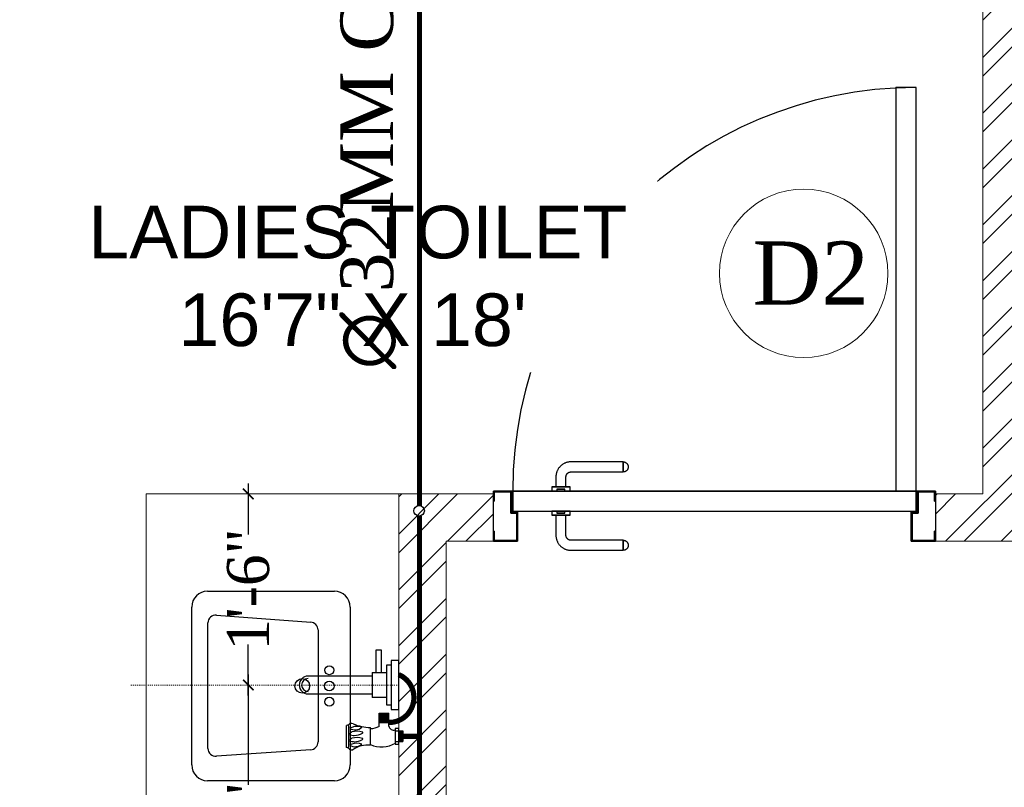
# Model space of a CAD drawing. Header units: inches. Extents: x 119662 to 158499, y 12149 to 20675.
# Tile 84 of 97: x 125146 to 125240, y 19542 to 19615. Entities that reach past the tile are written whole.
import ezdxf

# ---------------------------------------------------------------- set-up
doc = ezdxf.new("R2010")
doc.units = ezdxf.units.IN
doc.header["$MEASUREMENT"] = 0
doc.header["$PDMODE"] = 34
doc.linetypes.add('DASHED2', pattern=[0.375, 0.25, -0.125])
for name, color, linetype, lineweight in [('00-GRIDTEXT', 1, 'Continuous', 13), ('CENTER', 46, 'DASHED2', 9), ('KIT TEXT.', 5, 'Continuous', 5), ('PD_BRICK WALL_115', 134, 'Continuous', 30), ('PD_DOOR', 42, 'Continuous', 25), ('PD_FIXTURE', 21, 'Continuous', 25), ('PD_HATCH', 45, 'Continuous', 9), ('PL. FICTURE', 4, 'Continuous', 25), ('PP-Domestic  Cold Water Supply', 5, 'Continuous', 25), ('PP-TEXT', 7, 'Continuous', 40)]:
    doc.layers.add(name, color=color, linetype=linetype, lineweight=lineweight)
doc.layers.add('PD_025_TEXT', color=61, linetype='Continuous')
doc.layers.add('PP--DIM', color=7, linetype='Continuous')
doc.styles.add('ISO', font='isocp.shx', dxfattribs={"height": 250})
doc.styles.add('MtX_Times_New_Roman', font='times.ttf')
doc.styles.get("Standard").update_dxf_attribs({"font": 'times.ttf', "height": 4})
doc.styles.add('style1', font='arial.ttf', dxfattribs={"height": 500})
doc.styles.add('TIMES NEW ROMAN', font='times.ttf', dxfattribs={"height": 4})
doc.dimstyles.new('PP-DIM', dxfattribs={"dimtxt": 4, "dimasz": 1, "dimexe": 1, "dimexo": 1, "dimgap": 0.09, "dimtad": 0, "dimdec": 1, "dimzin": 0, "dimdsep": 46, "dimlunit": 4, "dimtxsty": 'TIMES NEW ROMAN', "dimblk": 'ARCHTICK', "dimcen": 0.09, "dimdle": 1, "dimclrd": 256, "dimclre": 256, "dimclrt": 256, "dimadec": 0, "dimazin": 0, "dimtfac": 1, "dimtdec": 4, "dimtofl": 0, "dimtmove": 1, "dimatfit": 3, "dimfxl": 1, "dimtolj": 1, "dimtzin": 0, "dimlwd": -1, "dimlwe": -1, "dimarcsym": 0})

# ---------------------------------------------------------------- blocks, each defined once
blk = doc.blocks.new('A$C6E471120')
at = {"layer": 'KIT TEXT.', "color": 251, "char_height": 60.175, "attachment_point": 7, "style": 'ISO'}
for s, insert, width in [('\\pi325.49;{\\Fromans|c0;\\W0.8;WORK TABLE \\P\\pi370.19;WITH SINK}', (-834.1, -1717.7, 488.6), 1100.284), ('\\pi300.49;{\\Fromans|c0;\\W0.8;WORK TABLE}', (-5344.1, -1932.6, 488.6), 1050.284), ('\\pi300.49;{\\Fromans|c0;\\W0.8;WORK TABLE}', (-5344.1, -2682.9, 488.6), 1050.284), ('\\pi526.07;{\\Fromans|c0;\\W0.8; \\P\\pi263.59;CHEST FREEZER}', (-2320.9, -2768.6, 488.6), 1100.284), ('\\pi526.07;{\\Fromans|c0;\\W0.8; \\P\\pi263.59;CHEST FREEZER}', (-1182.6, -2768.6, 488.6), 1100.284)]:
    blk.add_mtext(s, dxfattribs=dict(at, insert=insert, width=width))
blk = doc.blocks.new('door 1')
at = {"layer": 'PD_DOOR', "color": 8}
for p, q in [((160472.9, 15356.5), (160472.9, 15360.1)), ((160472.9, 15360.1), (160472.9, 15356.5)), ((160602.9, 15360.1), (160472.9, 15360.1)), ((160472.9, 15360.1), (160472.9, 15359.7)), ((160472.9, 15335.1), (160472.9, 15360.1)), ((160472.9, 15359.7), (160472.9, 15335.6)), ((159755.9, 15337.6), (159695.9, 15337.6)), ((159695.9, 15337.6), (159695.9, 15312.6)), ((159695.9, 15312.6), (159695.9, 15337.6)), ((159695.9, 15337.6), (159755.9, 15337.6)), ((159695.9, 15212.6), (159695.9, 15337.6)), ((159697.9, 15312.6), (159697.9, 15335.6)), ((159697.9, 15335.6), (159753.9, 15335.6)), ((159753.9, 15335.6), (159697.9, 15335.6)), ((159697.9, 15335.6), (159697.9, 15312.6)), ((159753.9, 15335.6), (159753.9, 15267.6)), ((159753.9, 15267.6), (159753.9, 15335.6)), ((159755.9, 15265.6), (159755.9, 15337.6)), ((159755.9, 15337.6), (159755.9, 15265.6)), ((160472.9, 15335.1), (160472.9, 15338.8)), ((160472.9, 15338.8), (160472.9, 15335.1)), ((160472.9, 15335.6), (160472.9, 15335.1)), ((160472.9, 15335.1), (160602.9, 15335.1)), ((160615.4, 15322.6), (160615.4, 15272.6)), ((160640.4, 15272.6), (160640.4, 15322.6)), ((160795.9, 15337.6), (160735.9, 15337.6)), ((160735.9, 15337.6), (160735.9, 15265.6)), ((160735.9, 15265.6), (160735.9, 15337.6)), ((160735.9, 15337.6), (160795.9, 15337.6)), ((160737.9, 15267.6), (160737.9, 15335.6)), ((160737.9, 15335.6), (160793.9, 15335.6)), ((160793.9, 15335.6), (160737.9, 15335.6)), ((160737.9, 15335.6), (160737.9, 15267.6)), ((160793.9, 15335.6), (160793.9, 15312.6)), ((160793.9, 15312.6), (160793.9, 15335.6)), ((160795.9, 15312.6), (160795.9, 15337.6)), ((160795.9, 15337.6), (160795.9, 15312.6)), ((160795.9, 15337.6), (160795.9, 15212.6)), ((159695.9, 15312.6), (159697.9, 15312.6)), ((159697.9, 15312.6), (159695.9, 15312.6)), ((160793.9, 15312.6), (160795.9, 15312.6)), ((160795.9, 15312.6), (160793.9, 15312.6)), ((160605.4, 15272.6), (160605.4, 15262.6)), ((160622.1, 15272.6), (160605.4, 15272.6)), ((160605.4, 15272.6), (160622.1, 15272.6)), ((160640.4, 15272.6), (160615.4, 15272.6)), ((160615.4, 15272.6), (160621.7, 15272.6)), ((160621.7, 15272.6), (160624.7, 15272.6)), ((160624.7, 15272.6), (160627.9, 15272.6)), ((160627.9, 15272.6), (160631.2, 15272.6)), ((160627.9, 15272.6), (160650.4, 15272.6)), ((160631.2, 15272.6), (160634.2, 15272.6)), ((160650.4, 15272.6), (160633.8, 15272.6)), ((160634.2, 15272.6), (160640.4, 15272.6)), ((160650.4, 15262.6), (160650.4, 15272.6)), ((159753.9, 15267.6), (159738.9, 15267.6)), ((159738.9, 15267.6), (159738.9, 15214.6)), ((159738.9, 15214.6), (159738.9, 15267.6)), ((159738.9, 15267.6), (159753.9, 15267.6)), ((159740.9, 15212.6), (159740.9, 15265.6)), ((159740.9, 15265.6), (159755.9, 15265.6)), ((159755.9, 15265.6), (159740.9, 15265.6)), ((159740.9, 15265.6), (159740.9, 15212.6)), ((160747.9, 15262.6), (159743.9, 15262.6)), ((159743.9, 15262.6), (159743.9, 15212.6)), ((160747.9, 15262.6), (159743.9, 15262.6)), ((159743.9, 15262.6), (159743.9, 15212.6)), ((160650.4, 15262.6), (160605.4, 15262.6)), ((160605.4, 15262.6), (160650.4, 15262.6)), ((160617.9, 15267.6), (160617.9, 15262.6)), ((160637.9, 15267.6), (160617.9, 15267.6)), ((160617.9, 15267.6), (160637.9, 15267.6)), ((160637.9, 15262.6), (160617.9, 15262.6)), ((160617.9, 15262.6), (160637.9, 15262.6)), ((160637.9, 15262.6), (160637.9, 15267.6)), ((160735.9, 15265.6), (160750.9, 15265.6)), ((160750.9, 15265.6), (160735.9, 15265.6)), ((160752.9, 15267.6), (160737.9, 15267.6)), ((160737.9, 15267.6), (160752.9, 15267.6)), ((160747.9, 15212.6), (160747.9, 15262.6)), ((160747.9, 15262.6), (160747.9, 15212.6)), ((160750.9, 15265.6), (160750.9, 15212.6)), ((160750.9, 15212.6), (160750.9, 15265.6)), ((160752.9, 15214.6), (160752.9, 15267.6)), ((160752.9, 15267.6), (160752.9, 15214.6)), ((159697.9, 15237.6), (159695.9, 15237.6)), ((159695.9, 15237.6), (159695.9, 15212.6)), ((159695.9, 15212.6), (159695.9, 15237.6)), ((159695.9, 15237.6), (159697.9, 15237.6)), ((159697.9, 15214.6), (159697.9, 15237.6)), ((159697.9, 15237.6), (159697.9, 15214.6)), ((160795.9, 15237.6), (160793.9, 15237.6)), ((160793.9, 15237.6), (160793.9, 15214.6)), ((160793.9, 15214.6), (160793.9, 15237.6)), ((160793.9, 15237.6), (160795.9, 15237.6)), ((160795.9, 15212.6), (160795.9, 15237.6)), ((160795.9, 15237.6), (160795.9, 15212.6)), ((159695.9, 15212.6), (159740.9, 15212.6)), ((159740.9, 15212.6), (159695.9, 15212.6)), ((159695.9, 15212.6), (159743.9, 15212.6)), ((159743.9, 15212.6), (159695.9, 15212.6)), ((159738.9, 15214.6), (159697.9, 15214.6)), ((159697.9, 15214.6), (159738.9, 15214.6)), ((159793.9, 15212.6), (159743.9, 15212.6)), ((159743.9, 15212.6), (159743.9, 14208.6)), ((159743.9, 15212.6), (160747.9, 15212.6)), ((159743.9, 15212.6), (159793.9, 15212.6)), ((159743.9, 15212.6), (159793.9, 15212.6)), ((159793.9, 15212.6), (159743.9, 15212.6)), ((159793.9, 14208.6), (159793.9, 15212.6)), ((159793.9, 15212.6), (160747.9, 15212.6)), ((159793.9, 15212.6), (160747.9, 15212.6)), ((160747.9, 15212.6), (159793.9, 15212.6)), ((160605.4, 15212.6), (160605.4, 15202.6)), ((160605.4, 15212.6), (160650.4, 15212.6)), ((160639.2, 15212.6), (160605.4, 15212.6)), ((160605.4, 15202.6), (160650.4, 15202.6)), ((160650.4, 15202.6), (160605.4, 15202.6)), ((160615.4, 15202.6), (160615.4, 15177.6)), ((160615.4, 15202.6), (160640.4, 15202.6)), ((160640.4, 15202.6), (160615.4, 15202.6)), ((160617.9, 15212.6), (160617.9, 15207.6)), ((160617.9, 15212.6), (160637.9, 15212.6)), ((160618.3, 15212.6), (160617.9, 15212.6)), ((160617.9, 15207.6), (160637.9, 15207.6)), ((160637.9, 15207.6), (160617.9, 15207.6)), ((160637.9, 15212.6), (160618.3, 15212.6)), ((160637.9, 15207.6), (160637.9, 15212.6)), ((160650.4, 15212.6), (160639.2, 15212.6)), ((160640.4, 15177.6), (160640.4, 15202.6)), ((160650.4, 15202.6), (160650.4, 15212.6)), ((160747.9, 15212.6), (160795.9, 15212.6)), ((160795.9, 15212.6), (160747.9, 15212.6)), ((160750.9, 15212.6), (160795.9, 15212.6)), ((160795.9, 15212.6), (160750.9, 15212.6)), ((160793.9, 15214.6), (160752.9, 15214.6)), ((160752.9, 15214.6), (160793.9, 15214.6)), ((160472.9, 15165.1), (160472.9, 15161.5)), ((160472.9, 15161.5), (160472.9, 15165.1)), ((160602.9, 15165.1), (160472.9, 15165.1)), ((160472.9, 15165.1), (160472.9, 15164.7)), ((160472.9, 15140.1), (160472.9, 15165.1)), ((160472.9, 15164.7), (160472.9, 15140.6)), ((160472.9, 15143.8), (160472.9, 15140.1)), ((160472.9, 15140.1), (160472.9, 15143.8)), ((160472.9, 15140.6), (160472.9, 15140.1)), ((160472.9, 15140.1), (160602.9, 15140.1)), ((159743.9, 14208.6), (159793.9, 14208.6))]:
    blk.add_line(p, q, dxfattribs=at)
at = {"layer": 'PD_DOOR', "color": 8, "flags": 128}
for points in [[(160460.4, 15347.6), (160460.5, 15348.1), (160460.5, 15348.6), (160460.5, 15349.1), (160460.6, 15349.6), (160460.7, 15350.1), (160460.8, 15350.6), (160460.9, 15351.1), (160461.1, 15351.6), (160461.2, 15352), (160461.4, 15352.5), (160461.6, 15353), (160461.9, 15353.4), (160462.1, 15353.9), (160462.4, 15354.3), (160462.6, 15354.7), (160462.9, 15355.1), (160463.2, 15355.5), (160463.5, 15355.9), (160463.9, 15356.3), (160464.2, 15356.6), (160464.6, 15357), (160465, 15357.3), (160465.4, 15357.6), (160465.8, 15357.9), (160466.2, 15358.2), (160466.6, 15358.4), (160467, 15358.7), (160467.5, 15358.9), (160467.9, 15359.1), (160468.4, 15359.3), (160468.9, 15359.5), (160469.4, 15359.6), (160469.8, 15359.8), (160470.3, 15359.9), (160470.8, 15360), (160471.3, 15360), (160471.8, 15360.1), (160472.3, 15360.1), (160472.8, 15360.1), (160472.9, 15360.1)], [(160472.9, 15335.1), (160472.4, 15335.2), (160471.9, 15335.2), (160471.4, 15335.2), (160470.9, 15335.3), (160470.5, 15335.4), (160470, 15335.5), (160469.5, 15335.6), (160469, 15335.8), (160468.5, 15335.9), (160468.1, 15336.1), (160467.6, 15336.3), (160467.2, 15336.6), (160466.7, 15336.8), (160466.3, 15337.1), (160465.9, 15337.3), (160465.5, 15337.6), (160465.1, 15337.9), (160464.7, 15338.2), (160464.3, 15338.6), (160464, 15338.9), (160463.6, 15339.3), (160463.3, 15339.7), (160463, 15340.1), (160462.7, 15340.5), (160462.4, 15340.9), (160462.2, 15341.3), (160461.9, 15341.8), (160461.7, 15342.2), (160461.5, 15342.7), (160461.3, 15343.1), (160461.1, 15343.6), (160461, 15344.1), (160460.8, 15344.5), (160460.7, 15345), (160460.6, 15345.5), (160460.5, 15346), (160460.5, 15346.5), (160460.5, 15347), (160460.4, 15347.5), (160460.4, 15347.6)], [(160640.4, 15322.6), (160640.4, 15324.1), (160640.3, 15325.6), (160640.2, 15327.1), (160640, 15328.6), (160639.7, 15330.1), (160639.4, 15331.6), (160639, 15333), (160638.5, 15334.4), (160638, 15335.9), (160637.5, 15337.2), (160636.9, 15338.6), (160636.2, 15340), (160635.5, 15341.3), (160634.7, 15342.6), (160633.9, 15343.8), (160633, 15345), (160632.1, 15346.2), (160631.1, 15347.4), (160630.1, 15348.5), (160629.1, 15349.5), (160628, 15350.6), (160626.8, 15351.5), (160625.7, 15352.5), (160624.4, 15353.4), (160623.2, 15354.2), (160621.9, 15355), (160620.6, 15355.7), (160619.3, 15356.4), (160617.9, 15357), (160616.5, 15357.6), (160615.1, 15358.1), (160613.7, 15358.6), (160612.2, 15359), (160610.8, 15359.3), (160609.3, 15359.6), (160607.8, 15359.8), (160606.3, 15360), (160604.8, 15360.1), (160603.3, 15360.1), (160602.9, 15360.1)], [(160602.9, 15335.1), (160603.4, 15335.1), (160603.9, 15335.1), (160604.4, 15335.1), (160604.9, 15335), (160605.4, 15334.9), (160605.9, 15334.8), (160606.4, 15334.7), (160606.9, 15334.5), (160607.3, 15334.3), (160607.8, 15334.2), (160608.3, 15334), (160608.7, 15333.7), (160609.2, 15333.5), (160609.6, 15333.2), (160610, 15333), (160610.4, 15332.7), (160610.8, 15332.4), (160611.2, 15332), (160611.6, 15331.7), (160611.9, 15331.4), (160612.2, 15331), (160612.6, 15330.6), (160612.9, 15330.2), (160613.2, 15329.8), (160613.5, 15329.4), (160613.7, 15329), (160614, 15328.5), (160614.2, 15328.1), (160614.4, 15327.6), (160614.6, 15327.2), (160614.8, 15326.7), (160614.9, 15326.2), (160615.1, 15325.7), (160615.2, 15325.3), (160615.3, 15324.8), (160615.3, 15324.3), (160615.4, 15323.8), (160615.4, 15323.3), (160615.4, 15322.8), (160615.4, 15322.6)], [(160602.9, 15140.1), (160604.4, 15140.2), (160605.9, 15140.3), (160607.4, 15140.4), (160608.9, 15140.6), (160610.4, 15140.9), (160611.9, 15141.2), (160613.3, 15141.6), (160614.7, 15142), (160616.2, 15142.5), (160617.5, 15143.1), (160618.9, 15143.7), (160620.3, 15144.4), (160621.6, 15145.1), (160622.9, 15145.9), (160624.1, 15146.7), (160625.3, 15147.6), (160626.5, 15148.5), (160627.7, 15149.5), (160628.8, 15150.5), (160629.8, 15151.5), (160630.9, 15152.6), (160631.8, 15153.8), (160632.8, 15154.9), (160633.7, 15156.1), (160634.5, 15157.4), (160635.3, 15158.7), (160636, 15160), (160636.7, 15161.3), (160637.3, 15162.7), (160637.9, 15164.1), (160638.4, 15165.5), (160638.9, 15166.9), (160639.3, 15168.3), (160639.6, 15169.8), (160639.9, 15171.3), (160640.1, 15172.8), (160640.3, 15174.2), (160640.4, 15175.7), (160640.4, 15177.2), (160640.4, 15177.6)], [(160615.4, 15177.6), (160615.4, 15177.1), (160615.4, 15176.6), (160615.4, 15176.1), (160615.3, 15175.7), (160615.2, 15175.2), (160615.1, 15174.7), (160615, 15174.2), (160614.8, 15173.7), (160614.6, 15173.2), (160614.5, 15172.8), (160614.3, 15172.3), (160614, 15171.9), (160613.8, 15171.4), (160613.5, 15171), (160613.3, 15170.6), (160613, 15170.2), (160612.7, 15169.8), (160612.3, 15169.4), (160612, 15169), (160611.7, 15168.7), (160611.3, 15168.3), (160610.9, 15168), (160610.5, 15167.7), (160610.1, 15167.4), (160609.7, 15167.1), (160609.3, 15166.9), (160608.8, 15166.6), (160608.4, 15166.4), (160607.9, 15166.2), (160607.5, 15166), (160607, 15165.8), (160606.5, 15165.7), (160606, 15165.5), (160605.6, 15165.4), (160605.1, 15165.3), (160604.6, 15165.3), (160604.1, 15165.2), (160603.6, 15165.2), (160603.1, 15165.1), (160602.9, 15165.1)], [(160460.4, 15152.6), (160460.5, 15153.1), (160460.5, 15153.6), (160460.5, 15154.1), (160460.6, 15154.6), (160460.7, 15155.1), (160460.8, 15155.6), (160460.9, 15156.1), (160461.1, 15156.6), (160461.2, 15157), (160461.4, 15157.5), (160461.6, 15158), (160461.9, 15158.4), (160462.1, 15158.9), (160462.4, 15159.3), (160462.6, 15159.7), (160462.9, 15160.1), (160463.2, 15160.5), (160463.5, 15160.9), (160463.9, 15161.3), (160464.2, 15161.6), (160464.6, 15162), (160465, 15162.3), (160465.4, 15162.6), (160465.8, 15162.9), (160466.2, 15163.2), (160466.6, 15163.4), (160467, 15163.7), (160467.5, 15163.9), (160467.9, 15164.1), (160468.4, 15164.3), (160468.9, 15164.5), (160469.4, 15164.6), (160469.8, 15164.8), (160470.3, 15164.9), (160470.8, 15165), (160471.3, 15165), (160471.8, 15165.1), (160472.3, 15165.1), (160472.8, 15165.1), (160472.9, 15165.1)], [(160472.9, 15140.1), (160472.4, 15140.2), (160471.9, 15140.2), (160471.4, 15140.2), (160470.9, 15140.3), (160470.5, 15140.4), (160470, 15140.5), (160469.5, 15140.6), (160469, 15140.8), (160468.5, 15140.9), (160468.1, 15141.1), (160467.6, 15141.3), (160467.2, 15141.6), (160466.7, 15141.8), (160466.3, 15142.1), (160465.9, 15142.3), (160465.5, 15142.6), (160465.1, 15142.9), (160464.7, 15143.2), (160464.3, 15143.6), (160464, 15143.9), (160463.6, 15144.3), (160463.3, 15144.7), (160463, 15145.1), (160462.7, 15145.5), (160462.4, 15145.9), (160462.2, 15146.3), (160461.9, 15146.8), (160461.7, 15147.2), (160461.5, 15147.7), (160461.3, 15148.1), (160461.1, 15148.6), (160461, 15149.1), (160460.8, 15149.5), (160460.7, 15150), (160460.6, 15150.5), (160460.5, 15151), (160460.5, 15151.5), (160460.5, 15152), (160460.4, 15152.5), (160460.4, 15152.6)]]:
    blk.add_lwpolyline(points, dxfattribs=at)
at = {"layer": 'PD_DOOR', "color": 8}
blk.add_arc((159743.9, 15212.6), 1004, 270, 0, dxfattribs=at)
blk = doc.blocks.new('DOOR1')
at = {"color": 8, "xscale": 0.03818181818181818, "yscale": 0.03818181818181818, "zscale": 0.03818181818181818, "rotation": 90}
blk.add_blockref('door 1', (-2370.944, -8406.748), dxfattribs=at)
blk = doc.blocks.new('LV')
at = {"color": 8}
for p, q in [((-254, 510.1), (254, 510.1)), ((-304.8, 50.8), (-304.8, 459.3)), ((-201, 458), (203.1, 458)), ((304.8, 459.3), (304.8, 50.8)), ((-205.3, 127), (-226.3, 430.8)), ((228.4, 430.6), (205.5, 126.8)), ((180.2, 103.5), (-180, 103.5)), ((254, 0), (-254, 0))]:
    blk.add_line(p, q, dxfattribs=at)
for centre, radius in [((0.4, 154.3), 23.6), ((-50.8, 67.2), 14.4), ((0, 67.2), 15.3), ((50.8, 67.2), 14.4)]:
    blk.add_circle(centre, radius, dxfattribs=at)
for centre, radius, start, end in [((-254, 459.3), 50.8, 90, 180), ((254, 459.3), 50.8, 0, 90), ((-201, 432.6), 25.4, 90, 184.2016), ((203.1, 432.6), 25.4, 355.4179, 90), ((-180, 128.9), 25.4, 184.2016, 270), ((180.2, 128.9), 25.4, 270, 355.4179), ((-254, 50.8), 50.8, 180, 270), ((254, 50.8), 50.8, 270, 0)]:
    blk.add_arc(centre, radius, start, end, dxfattribs=at)
blk = doc.blocks.new('FIRST FLOOR')
at = {"layer": 'PD_HATCH', "lineweight": 5}
h = blk.add_hatch(dxfattribs=at)
h.set_pattern_fill('ANSI32', color=251, scale=10)
h.set_pattern_definition([(45, (139238.8868, 19346.3716), (-2.65165, 2.65165), []), (45, (139240.6546, 19346.3716), (-2.65165, 2.65165), [])])
h.paths.add_polyline_path([(139249.658, 19348.454), (139206.408, 19348.454), (139206.408, 19343.954), (139249.658, 19343.954)])
h.paths.add_polyline_path([(139164.408, 19348.454), (139121.158, 19348.454), (139121.158, 19343.954), (139164.408, 19343.954)], flags=17)
h.paths.add_polyline_path([(139207.658, 19260.754), (139207.658, 19265.254), (139121.158, 19265.254), (139121.158, 19420.754), (139044.158, 19420.754), (139044.158, 19364.754), (139082.158, 19364.754), (139082.158, 19369.254), (139048.658, 19369.254), (139048.658, 19416.254), (139116.658, 19416.254), (139116.658, 19369.254), (139112.158, 19369.254), (139112.158, 19364.754), (139116.658, 19364.754), (139116.658, 19316.754), (139112.158, 19316.754), (139112.158, 19312.254), (139116.658, 19312.254), (139116.658, 19265.254), (139060.658, 19265.254), (139060.658, 19260.754), (139194.158, 19260.754), (139194.158, 19254.754), (139198.658, 19254.754), (139198.658, 19260.754)])
h.paths.add_polyline_path([(139249.658, 19265.254), (139249.658, 19260.754), (139411.658, 19260.754), (139411.658, 19265.254), (139258.658, 19265.254), (139258.658, 19354.754), (139318.658, 19354.754), (139318.658, 19330.754), (139323.158, 19330.754), (139323.158, 19354.754), (139402.658, 19354.754), (139402.658, 19326.754), (139407.158, 19326.754), (139407.158, 19485.754), (139411.658, 19485.754), (139411.658, 19490.254), (139402.658, 19490.254), (139402.658, 19363.754), (139258.658, 19363.754), (139258.658, 19579.754), (139249.658, 19579.754)])
h = blk.add_hatch(dxfattribs=at)
h.set_pattern_fill('ANSI32', color=251, scale=10)
h.set_pattern_definition([(45, (165803.1266, 37468.1404), (-2.65165043, 2.65165043), []), (45, (165804.8943, 37468.1404), (-2.65165043, 2.65165043), [])])
h.paths.add_polyline_path([(139264.658, 19579.754), (139258.658, 19579.754), (139258.658, 19543.754), (139264.658, 19543.754)])
h.paths.add_polyline_path([(139264.658, 19543.754), (139258.658, 19543.754), (139258.658, 19507.754), (139264.658, 19507.754)])
h.paths.add_polyline_path([(139258.658, 19507.754), (139258.658, 19471.754), (139264.658, 19471.754), (139264.658, 19507.754)])
h.paths.add_polyline_path([(139264.658, 19471.754), (139258.658, 19471.754), (139258.658, 19435.754), (139264.658, 19435.754)])
h.paths.add_polyline_path([(139264.658, 19435.754), (139258.658, 19435.754), (139258.658, 19399.754), (139264.658, 19399.754)])
h.paths.add_polyline_path([(139264.658, 19399.754), (139258.658, 19399.754), (139258.658, 19363.754), (139264.658, 19363.754)])
h.paths.add_polyline_path([(139543.658, 19579.754), (139534.658, 19579.754), (139534.658, 19490.254), (139530.158, 19490.254), (139530.158, 19485.754), (139534.658, 19485.754), (139534.658, 19475.754), (139543.658, 19475.754)])
h.paths.add_polyline_path([(139462.658, 19579.754), (139458.158, 19579.754), (139458.158, 19490.254), (139453.658, 19490.254), (139453.658, 19485.754), (139488.158, 19485.754), (139488.158, 19490.254), (139462.658, 19490.254)])
h.paths.add_polyline_path([(139458.158, 19561.754), (139455.158, 19561.754), (139455.158, 19557.254), (139458.158, 19557.254)], flags=17)
h.paths.add_polyline_path([(139431.158, 19561.754), (139428.158, 19561.754), (139428.158, 19570.754), (139423.658, 19570.754), (139423.658, 19561.754), (139413.158, 19561.754), (139413.158, 19557.254), (139431.158, 19557.254)])
h.paths.add_polyline_path([(139377.158, 19579.754), (139372.658, 19579.754), (139372.658, 19563.754), (139372.658, 19557.254), (139377.158, 19557.254), (139377.158, 19561.754)])
h.paths.add_polyline_path([(139668.158, 19579.754), (139663.658, 19579.754), (139663.658, 19561.754), (139668.158, 19561.754)])
at = {"layer": 'PD_BRICK WALL_115', "color": 251, "lineweight": 5}
for p, q in [((139453.658, 19485.754), (139453.658, 19490.254)), ((139453.658, 19490.254), (139453.658, 19485.754)), ((139453.658, 19485.754), (139488.158, 19485.754))]:
    blk.add_line(p, q, dxfattribs=at)
blk.add_lwpolyline([(139453.658, 19490.254), (139458.158, 19490.254), (139458.158, 19579.754)], dxfattribs=at)
at = {"layer": 'PD_DOOR', "color": 251, "lineweight": 5}
blk.add_circle((139441.144, 19511.206), 8, dxfattribs=at)
at = {"layer": 'PD_FIXTURE', "color": 251, "lineweight": 5, "ltscale": 12}
for p in [(139378.658, 19363.754), (139402.658, 19490.254)]:
    blk.add_line(p, (139378.658, 19490.254), dxfattribs=at)
at = {"layer": '00-GRIDTEXT', "color": 8, "xscale": 0.03937007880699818, "yscale": 0.03937007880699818, "zscale": 0.03937007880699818}
blk.add_blockref('A$C6E471120', (139249.658, 19579.754), dxfattribs=at)
at = {"layer": 'PD_DOOR', "color": 8, "ltscale": 25, "rotation": 90.00000000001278}
blk.add_blockref('DOOR1', (137144.391, 22442.317), dxfattribs=at)
at = {"layer": 'PD_FIXTURE', "color": 251, "ltscale": 12, "xscale": 0.0295236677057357, "yscale": 0.0295236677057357, "zscale": 0.0295236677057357, "rotation": 90}
blk.add_blockref('LV', (139398.039, 19472.004), dxfattribs=at)
at = {"layer": 'PD_025_TEXT', "color": 251, "insert": (139453.311, 19338.288), "char_height": 8, "width": 128.49522, "attachment_point": 1, "rotation": 90, "style": 'style1'}
blk.add_mtext('\\pi39.404;7\'4" WIDE\\P\\pi38.269;PASSAGE', dxfattribs=at)
at = {"layer": 'PD_DOOR', "color": 251, "insert": (139436.276, 19514.239), "char_height": 6, "width": 47.14184, "attachment_point": 1}
blk.add_mtext('D2', dxfattribs=at)
at = {"layer": 'PD_025_TEXT', "color": 251, "insert": (139370.751, 19517.633), "char_height": 5, "width": 53.96763, "attachment_point": 1, "style": 'style1', "bg_fill": 2}
blk.add_mtext('\\pi0.46437; LADIES TOILET\\P\\pi10.973;16\'7" X 18\'', dxfattribs=at)
at = {"layer": 'PD_BRICK WALL_115', "color": 251, "lineweight": 5}
blk.add_lwpolyline([(139411.658, 19265.254), (139258.658, 19265.254), (139258.658, 19354.754), (139318.658, 19354.754), (139318.658, 19330.754), (139323.158, 19330.754), (139323.158, 19354.754), (139402.658, 19354.754), (139402.658, 19326.754), (139407.158, 19326.754), (139407.158, 19485.754), (139411.658, 19485.754), (139411.658, 19490.254), (139402.658, 19490.254), (139402.658, 19363.754), (139258.658, 19363.754), (139258.658, 19579.754), (139249.658, 19579.754), (139249.658, 19265.254), (139249.658, 19265.254)], dxfattribs=at)
at = {"layer": 'PD_025_TEXT', "color": 251, "insert": (139428.342, 19534.129), "char_height": 8, "width": 128.49522, "attachment_point": 1, "style": 'style1'}
blk.add_mtext('\\pi38.106;H. TOILET\\P\\pi44.447;6\' X 7\'5"', dxfattribs=at)
blk = doc.blocks.new('PP-SINGLE TAP BASIN')
at = {"layer": 'CENTER', "linetype": 'DASHED2'}
blk.add_line((457.2, 0), (0, 0), dxfattribs=at)
at = {"layer": 'PL. FICTURE', "color": 4}
for p, q in [((0, 101), (0, 74.4)), ((5.9, 101), (0, 101)), ((5.9, 74.4), (5.9, 101)), ((48.4, 102.8), (48.4, 72.7)), ((89.4, 106.7), (89.4, 69.2)), ((-6.8, 78.4), (-6.8, 96.4)), ((5.8, 96.4), (-6.8, 96.4)), ((-6.8, 87.4), (0, 87.4)), ((-5.6, 96.4), (-5.6, 78.4)), ((-4.5, 96.4), (-4.5, 78.4)), ((-3.4, 96.4), (-3.4, 78.4)), ((-2.3, 96.4), (-2.3, 78.4)), ((-1.1, 96.4), (-1.1, 78.4)), ((0, 78.4), (-6.8, 78.4)), ((5.9, 78.4), (-6.8, 78.4)), ((0, 74.4), (5.9, 74.4)), ((17.1, 69.9), (17.1, 48.2)), ((33.2, 70), (33.2, 48.2)), ((33.2, 63.9), (17.1, 63.9)), ((33.2, 61.9), (17.1, 61.9)), ((33.2, 60), (17.1, 60)), ((33.2, 58), (17.1, 58)), ((33.2, 56), (17.1, 56)), ((33.2, 54.1), (17.1, 54.1)), ((33.2, 52.1), (17.1, 52.1)), ((33.2, 50.1), (17.1, 50.1)), ((33.2, 50.1), (17.1, 50.1)), ((33.2, 48.2), (17.1, 48.2))]:
    blk.add_line(p, q, dxfattribs=at)
at = {"layer": 'PL. FICTURE'}
for p, q in [((20.4, 21.2), (45.4, 21.2)), ((45.4, -21.2), (45.4, 21.2)), ((154.8, 15.2), (45.4, 15.2)), ((45.4, -15.2), (154.8, -15.2)), ((45.4, -21.2), (20.4, -21.2))]:
    blk.add_line(p, q, dxfattribs=at)
at = {"layer": 'PL. FICTURE', "linetype": 'Continuous'}
blk.add_lwpolyline([(0, 41.7), (0, -41.7), (13.1, -41.7), (13.1, 41.7)], close=True, dxfattribs=at)
at = {"layer": 'PL. FICTURE'}
for points in [[(13.1, 34.2), (20.4, 34.2), (20.4, -34.2), (13.1, -34.2)], [(39.4, -21.2), (29.4, -21.2), (29.4, -59.4), (39.4, -59.4)]]:
    blk.add_lwpolyline(points, close=True, dxfattribs=at)
at = {"layer": 'PL. FICTURE', "color": 4}
for centre, radius, start, end in [((29.4, 60.7), 45, 64.9956, 121.5797), ((53.5, 146.8), 44.3, 263.3195, 304.5359), ((74.6, 88.1), 17.1, 57.6622, 132.7666), ((80.6, 104.9), 5.77, 31.4335, 109.9133), ((78.9, 107.8), 7.06, 279.3347, 312.6985), ((439.5, 88.1), 354.5, 176.8113, 183.3087), ((91.4, 120.6), 14, 245.192, 261.5484), ((62.1, 91.8), 0.911, 112.3068, 247.6932), ((76.3, 68.5), 28.2, 90.6273, 120.998), ((71.2, 123.1), 33.5, 253.6094, 285.3435), ((76.3, 57.8), 28.2, 90.6273, 120.998), ((71.4, 124.1), 24.9, 250.2963, 290.4807), ((75.8, 75.8), 20.9, 66.6687, 89.4909), ((75.8, 65.1), 20.9, 66.6687, 89.4909), ((77.3, 97.5), 7.26, 292.6508, 339.7025), ((77.3, 86.8), 7.26, 292.6508, 339.7025), ((8.4, 67.9), 8.91, 13.5129, 106.5185), ((46.7, 49.8), 24.3, 86.0586, 123.9894), ((43.9, -19.2), 92, 68.3225, 87.2128), ((62.1, 81.1), 0.911, 112.3068, 247.6932), ((71.2, 112.4), 33.5, 253.6094, 285.3435), ((74.5, 59.5), 17.1, 57.6622, 132.7666), ((71.3, 95.5), 24.9, 250.2963, 290.4807), ((81.1, 70.7), 5.39, 233.9467, 326.4616), ((78.8, 79.2), 7.06, 279.3347, 312.6985), ((83.8, 77.9), 10.3, 279.9211, 302.8376)]:
    blk.add_arc(centre, radius, start, end, dxfattribs=at)
at = {"layer": 'PL. FICTURE'}
for radius in [15.2, 15.2, 11]:
    blk.add_arc((154.8, 0), radius, 270, 90, dxfattribs=at)
blk = doc.blocks.new('_ArchTick')
at = {"color": 251, "linetype": 'ByBlock', "const_width": 0.15}
blk.add_lwpolyline([(-0.5, -0.5), (0.5, 0.5)], dxfattribs=at)
blk = doc.blocks.new('*D752')
at = {"layer": 'Defpoints', "color": 0, "transparency": 16777216}
for p in [(654.696, -98.658), (654.696, -98.658), (656.269, -128.658)]:
    blk.add_point(p, dxfattribs=at)
at = {"layer": 'PP--DIM', "ltscale": 12, "transparency": 16777216}
for p, q in [((654.696, -97.658), (654.696, -108.154)), ((653.696, -98.658), (653.696, -98.658)), ((654.696, -129.658), (654.696, -119.163)), ((655.269, -128.658), (653.696, -128.658))]:
    blk.add_line(p, q, dxfattribs=at)
at = {"layer": 'PP--DIM', "transparency": 16777216}
for p, rotation in [((654.696, -98.658), 90), ((654.696, -128.658), 270)]:
    blk.add_blockref('_ArchTick', p, dxfattribs=dict(at, rotation=rotation))
at = {"layer": 'PP--DIM', "transparency": 16777216, "insert": (654.696, -113.658), "char_height": 4, "attachment_point": 5, "rotation": 90, "style": 'TIMES NEW ROMAN'}
blk.add_mtext('\\A1;2\'-6"', dxfattribs=at)
blk = doc.blocks.new('*D753')
at = {"layer": 'Defpoints', "color": 0, "transparency": 16777216}
for p in [(654.696, -80.5), (654.696, -80.5), (654.696, -98.658)]:
    blk.add_point(p, dxfattribs=at)
at = {"layer": 'PP--DIM', "ltscale": 12, "transparency": 16777216}
for p, q in [((654.696, -79.5), (654.696, -84.357)), ((655.696, -80.5), (655.696, -80.5)), ((654.696, -99.658), (654.696, -94.801)), ((653.696, -98.658), (653.696, -98.658))]:
    blk.add_line(p, q, dxfattribs=at)
at = {"layer": 'PP--DIM', "transparency": 16777216}
for p, rotation in [((654.696, -80.5), 90), ((654.696, -98.658), 270)]:
    blk.add_blockref('_ArchTick', p, dxfattribs=dict(at, rotation=rotation))
at = {"layer": 'PP--DIM', "transparency": 16777216, "insert": (654.696, -89.579), "char_height": 4, "attachment_point": 5, "rotation": 90, "style": 'TIMES NEW ROMAN'}
blk.add_mtext('\\A1;1\'-6"', dxfattribs=at)
blk = doc.blocks.new('zw$A087')
at = {"layer": 'PP-Domestic  Cold Water Supply', "const_width": 0.5}
for points in [[(670.968, -81.607), (670.968, -6.893)], [(669, -193.542), (670.968, -193.542), (670.968, -82.605)], [(669.001, -103.542), (670.968, -103.542)]]:
    blk.add_lwpolyline(points, dxfattribs=at)
blk.add_lwpolyline([(668.05, -102.216, 0.821568), (669, -97.67)], format="xyb", dxfattribs=at)
at = {"layer": 'PP-Domestic  Cold Water Supply'}
blk.add_circle((670.933, -82.106), 0.5, dxfattribs=at)
at = {"layer": 'PL. FICTURE', "xscale": 0.05568956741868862, "yscale": 0.05568956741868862, "zscale": 0.05568956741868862, "rotation": 179.9999999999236}
blk.add_blockref('PP-SINGLE TAP BASIN', (669, -98.658), dxfattribs=at)
at = {"layer": 'PP-TEXT', "style": 'MtX_Times_New_Roman'}
blk.add_text('∅ 32MM CWS ', height=5, rotation=90, dxfattribs=at).set_placement((668.452, -68.645))
at = {"layer": 'PP--DIM', "ltscale": 12}
for base, p1, p2, picture, middle in [((654.696, -80.5), (654.696, -98.658), (654.696, -80.5), '*D753', (654.696, -89.579)), ((654.696, -98.658), (656.269, -128.658), (654.696, -98.658), '*D752', (654.696, -113.658))]:
    dim = blk.add_linear_dim(base=base, p1=p1, p2=p2, angle=90, dimstyle='PP-DIM', override={"dimblk": 'ArchTick'}, dxfattribs=at)
    dim.commit()
    dim.dimension.update_dxf_attribs({"geometry": picture, "text_midpoint": middle})

msp = doc.modelspace()

# ---------------------------------------------------------------- block references
at = {"color": 8}
msp.add_blockref('FIRST FLOOR', (-14220.262, 79.928), dxfattribs=at)

# ---------------------------------------------------------------- next in the draw order: block references
msp.add_blockref('zw$A087', (124513.395, 19650.681))

doc.saveas('drawing.dxf')
